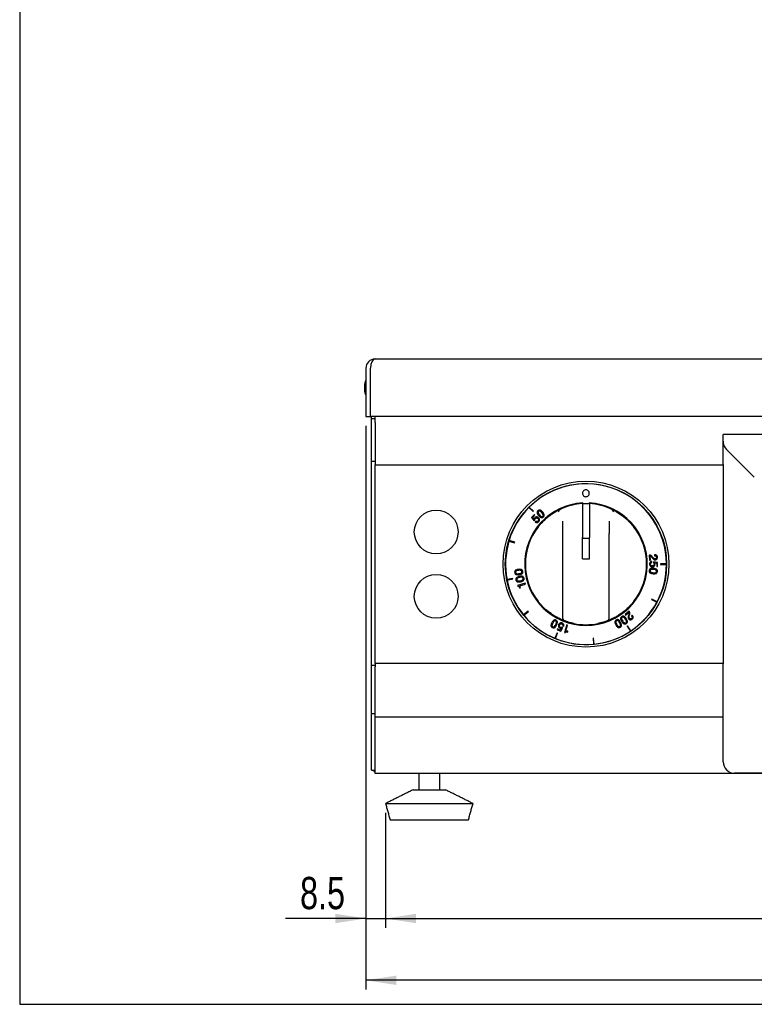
# Model space of a CAD drawing. Extents: x 19 to 1659, y 20 to 1168.
# Tile 1 of 4: x 19 to 338, y 20 to 447. Entities that reach past the tile are written whole.
import ezdxf

# ---------------------------------------------------------------- set-up
doc = ezdxf.new("R2010")
doc.units = 0
doc.layers.get('0').update_dxf_attribs({"linetype": 'CONTINUOUS'})
doc.layers.add('SLD-0', color=179, linetype='CONTINUOUS')
doc.styles.add('SLDTEXTSTYLE2', font='TXT', dxfattribs={"width": 0.75})
doc.dimstyles.new('SLDDIMSTYLE0', dxfattribs={"dimtxt": 14, "dimasz": 13.208, "dimexe": 0, "dimexo": 0.0625, "dimgap": 3.5, "dimtad": 1, "dimdec": 1, "dimrnd": 1e-09, "dimzin": 12, "dimtxsty": 'SLDTEXTSTYLE2', "dimsah": 1, "dimcen": 0.09, "dimazin": 3, "dimtfac": 1, "dimtdec": 1, "dimtofl": 0, "dimtmove": 0, "dimatfit": 3, "dimtolj": 1, "dimtzin": 12})
doc.dimstyles.new('SLDDIMSTYLE1', dxfattribs={"dimtxt": 14, "dimasz": 13.208, "dimexe": 0, "dimexo": 0.0625, "dimgap": 3.5, "dimtad": 1, "dimdec": 1, "dimrnd": 1e-09, "dimzin": 12, "dimtxsty": 'SLDTEXTSTYLE2', "dimsah": 1, "dimcen": 0.09, "dimazin": 3, "dimtfac": 1, "dimtdec": 1, "dimtofl": 0, "dimtmove": 0, "dimatfit": 3, "dimtolj": 1, "dimtzin": 12})

# ---------------------------------------------------------------- blocks, each defined once
blk = doc.blocks.new('*D3')
at = {"layer": 'SLD-0'}
for p, q in [((169.42, 271.14), (169.42, 53.25)), ((177.92, 103.14), (177.92, 53.25)), ((169.42, 57.25), (134.5, 57.25)), ((169.42, 57.25), (177.92, 57.25)), ((177.92, 57.25), (203.32, 57.25))]:
    blk.add_line(p, q, dxfattribs=at)
for points in [[(169.42, 57.25), (156.21, 59.28), (156.21, 55.22)], [(177.92, 57.25), (191.13, 55.22), (191.13, 59.28)]]:
    blk.add_solid(points, dxfattribs=at)
at = {"layer": 'SLD-0', "insert": (140.85, 75.3), "char_height": 14, "attachment_point": 1, "style": 'SLDTEXTSTYLE2'}
blk.add_mtext('8.5', dxfattribs=at)
blk = doc.blocks.new('*D4')
at = {"layer": 'SLD-0'}
for p, q in [((177.92, 103.14), (177.92, 53.25)), ((760.92, 103.14), (760.92, 53.25)), ((177.92, 57.25), (760.92, 57.25))]:
    blk.add_line(p, q, dxfattribs=at)
for points in [[(177.92, 57.25), (191.13, 55.22), (191.13, 59.28)], [(760.92, 57.25), (747.71, 59.28), (747.71, 55.22)]]:
    blk.add_solid(points, dxfattribs=at)
at = {"layer": 'SLD-0', "insert": (453.91, 75.3), "char_height": 14, "attachment_point": 1, "style": 'SLDTEXTSTYLE2'}
blk.add_mtext('583', dxfattribs=at)
blk = doc.blocks.new('*D6')
at = {"layer": 'SLD-0'}
for p, q in [((169.42, 271.14), (169.42, 26.42)), ((769.42, 271.14), (769.42, 26.42)), ((769.42, 30.42), (169.42, 30.42))]:
    blk.add_line(p, q, dxfattribs=at)
for points in [[(169.42, 30.42), (182.63, 28.39), (182.63, 32.45)], [(769.42, 30.42), (756.21, 32.45), (756.21, 28.39)]]:
    blk.add_solid(points, dxfattribs=at)
at = {"layer": 'SLD-0', "insert": (453.91, 48.47), "char_height": 14, "attachment_point": 1, "style": 'SLDTEXTSTYLE2'}
blk.add_mtext('600', dxfattribs=at)

msp = doc.modelspace()

# ---------------------------------------------------------------- linework, layer by layer
at = {"color": 7, "linetype": 'CONTINUOUS'}
for p, q in [((19.2, 1168), (19.2, 20)), ((173.42, 300.14), (765.42, 300.14)), ((169.42, 296.14), (169.42, 275.14)), ((171.42, 275.14), (171.42, 296.14)), ((168.78, 289.14), (168.78, 286.14)), ((169.42, 275.14), (171.42, 275.14)), ((767.42, 275.14), (171.42, 275.14)), ((171.92, 274.14), (171.92, 275.14)), ((173.42, 274.14), (171.92, 274.14)), ((171.92, 255.64), (171.92, 274.14)), ((173.42, 275.14), (173.42, 275)), ((173.42, 272.52), (173.42, 275)), ((173.42, 272.52), (173.42, 255.61)), ((324.42, 264.41), (324.42, 267.39)), ((324.42, 254.28), (324.42, 264.41)), ((325.88, 260.88), (337.96, 248.81)), ((173.42, 255.64), (171.92, 255.64)), ((171.92, 167.14), (171.92, 255.64)), ((173.42, 255.61), (173.42, 254.19)), ((173.42, 167.97), (173.42, 254.19)), ((173.42, 254.19), (324.42, 254.19)), ((324.42, 254.28), (324.42, 252.86)), ((324.42, 252.86), (324.42, 169.26)), ((240.17, 235.69), (241.97, 233.89)), ((242.12, 234.03), (240.31, 235.83)), ((263.42, 237.34), (263.42, 222.68)), ((266.42, 237.21), (263.42, 237.21)), ((263.52, 237.21), (263.52, 237.65)), ((266.32, 237.65), (266.32, 237.21)), ((266.42, 237.34), (266.42, 222.68)), ((242.51, 232.65), (241.35, 231.36)), ((241.35, 231.36), (242.47, 229.9)), ((241.83, 231.35), (242.78, 232.4)), ((242.45, 230.53), (241.83, 231.35)), ((241.97, 233.89), (242.12, 234.03)), ((242.78, 232.4), (242.51, 232.65)), ((242.47, 230.54), (242.45, 230.53)), ((242.47, 229.9), (242.73, 230.16)), ((243.2, 229.69), (242.92, 229.38)), ((254.92, 224.45), (254.92, 229.67)), ((274.92, 229.67), (274.92, 224.45)), ((254.92, 187.44), (254.92, 224.45)), ((263.42, 221.84), (263.42, 222.68)), ((266.42, 221.84), (266.42, 222.68)), ((274.92, 187.44), (274.92, 224.45)), ((231.49, 221.12), (233.93, 220.38)), ((233.99, 220.57), (231.55, 221.31)), ((233.93, 220.38), (233.99, 220.57)), ((266.42, 222.23), (263.42, 222.23)), ((263.42, 213.44), (263.42, 221.84)), ((266.42, 213.44), (266.42, 221.84)), ((292.32, 215.02), (292.54, 212.75)), ((292.9, 212.78), (292.73, 214.57)), ((294.58, 215.14), (294.62, 214.73)), ((263.42, 213.44), (266.42, 213.44)), ((292.54, 212.75), (292.9, 212.78)), ((293.52, 211.81), (293.53, 212.23)), ((294.21, 212.12), (294.18, 211.76)), ((296.02, 211.77), (294.21, 212.12)), ((294.63, 211.65), (294.64, 211.66)), ((294.64, 211.66), (295.64, 211.46)), ((295.64, 211.46), (295.62, 210.04)), ((295.62, 210.04), (295.99, 210.04)), ((295.99, 210.04), (296.02, 211.77)), ((297.27, 211.18), (297.27, 210.98)), ((299.82, 211.18), (297.27, 211.18)), ((297.27, 210.98), (299.82, 210.98)), ((233.17, 204.87), (230.67, 204.37)), ((230.71, 204.18), (233.21, 204.68)), ((233.21, 204.68), (233.17, 204.87)), ((238.51, 202.86), (235.18, 201.77)), ((235.18, 201.77), (235.28, 201.47)), ((236.26, 201.68), (238.64, 202.46)), ((236.54, 200.82), (236.26, 201.68)), ((238.64, 202.46), (238.51, 202.86)), ((236.22, 200.72), (236.54, 200.82)), ((293.5, 195.92), (293.4, 195.74)), ((293.4, 195.74), (295.65, 194.54)), ((295.75, 194.72), (293.5, 195.92)), ((239.85, 190.64), (237.88, 189.02)), ((238.01, 188.87), (239.98, 190.48)), ((239.98, 190.48), (239.85, 190.64)), ((283.63, 190.69), (281.88, 189.22)), ((281.88, 189.22), (282.12, 188.94)), ((282.12, 188.94), (283.5, 190.1)), ((285.01, 188.9), (284.69, 188.63)), ((254.89, 184.29), (255.28, 184.13)), ((256.54, 184.72), (255.53, 181.37)), ((256.22, 182.2), (256.95, 184.6)), ((256.95, 184.6), (256.54, 184.72)), ((282.98, 184.24), (282.81, 184.13)), ((282.81, 184.13), (284.23, 182.01)), ((284.39, 182.12), (282.98, 184.24)), ((252.45, 181.23), (251.47, 178.88)), ((251.66, 178.8), (252.63, 181.16)), ((252.49, 182.97), (252.35, 182.63)), ((252.35, 182.63), (253.95, 181.97)), ((252.63, 181.16), (252.45, 181.23)), ((253.79, 182.44), (252.49, 182.97)), ((254.35, 183.3), (253.79, 182.44)), ((253.95, 181.97), (254.93, 183.54)), ((254.34, 183.31), (254.35, 183.3)), ((254.93, 183.54), (254.61, 183.69)), ((255.53, 181.37), (255.84, 181.28)), ((257.09, 181.94), (256.22, 182.2)), ((256.99, 181.62), (257.09, 181.94)), ((268.19, 178.9), (267.99, 178.88)), ((267.99, 178.88), (268.24, 176.34)), ((268.44, 176.36), (268.19, 178.9)), ((173.42, 167.14), (171.92, 167.14)), ((171.92, 146.14), (171.92, 167.14)), ((173.42, 167.97), (173.42, 166.56)), ((324.42, 167.97), (173.42, 167.97)), ((324.42, 169.26), (324.42, 167.85)), ((324.42, 148.33), (324.42, 167.85)), ((173.42, 147.17), (173.42, 166.56)), ((173.42, 146.14), (171.92, 146.14)), ((171.92, 121.71), (171.92, 146.14)), ((173.42, 144.69), (173.42, 147.17)), ((324.42, 145.86), (324.42, 148.33)), ((324.42, 125.31), (324.42, 145.86)), ((173.42, 123.64), (173.42, 144.69)), ((324.42, 144.69), (173.42, 144.69)), ((171.92, 121.71), (173.42, 121.71)), ((173.42, 120.14), (173.42, 123.64)), ((332.42, 120.14), (173.42, 120.14)), ((609.42, 120.31), (329.42, 120.31)), ((332.42, 120.31), (332.42, 120.14)), ((606.42, 120.14), (332.42, 120.14)), ((189.92, 113.14), (203.92, 113.14)), ((177.92, 107.14), (215.92, 107.14)), ((179.92, 100.14), (213.92, 100.14)), ((19.2, 20), (1659.2, 20))]:
    msp.add_line(p, q, dxfattribs=at)
for centre, radius in [((264.92, 211.08), 36), ((264.92, 211.08), 35), ((199.92, 225.08), 9.5), ((199.92, 197.08), 9.5)]:
    msp.add_circle(centre, radius, dxfattribs=at)
for centre, radius, start, end in [((173.42, 296.14), 4, 90, 180), ((169.28, 289.14), 0.5, 166.2784, 180), ((169.28, 286.14), 0.5, 180, 193.7216), ((329.42, 264.41), 5, 185.9789, 225), ((264.92, 211.08), 34.9, 0.1641, 134.8354), ((264.92, 211.08), 34.9, 135.1637, 162.9607), ((264.92, 211.08), 26.6, 93.017, 86.983), ((264.92, 211.08), 34.9, 134.8354, 135.1637), ((264.92, 211.08), 26.3, 93.2696, 115.3306), ((264.92, 211.08), 26.3, 64.6694, 86.7304), ((264.92, 211.08), 26.3, 142.2336, 217.7664), ((264.92, 211.08), 26.3, 322.2336, 37.7664), ((264.92, 211.08), 34.9, 163.289, 191.086), ((264.92, 211.08), 34.9, 162.9607, 163.289), ((264.92, 211.08), 34.9, 332.0391, 359.8358), ((264.92, 211.08), 34.9, 359.8358, 0.1641), ((264.92, 211.08), 34.9, 191.086, 191.4143), ((264.92, 211.08), 34.9, 191.4143, 219.211), ((264.92, 211.08), 34.9, 303.9142, 331.7107), ((264.92, 211.08), 34.9, 331.7107, 332.0391), ((264.92, 211.08), 34.9, 219.211, 219.5393), ((264.92, 211.08), 34.9, 219.5393, 247.3356), ((255.92, 187.44), 1, 180, 249.1617), ((264.92, 211.08), 26.3, 258.6017, 281.3983), ((273.92, 187.44), 1, 290.8383, 0), ((264.92, 211.08), 34.9, 275.7892, 303.5859), ((264.92, 211.08), 34.9, 303.5859, 303.9142), ((264.92, 211.08), 34.9, 247.3356, 247.664), ((264.92, 211.08), 34.9, 247.664, 275.4608), ((264.92, 211.08), 34.9, 275.4608, 275.7892), ((329.42, 125.31), 5, 180, 270), ((175.42, 123.64), 3.5, 213.4511, 235.1501)]:
    msp.add_arc(centre, radius, start, end, dxfattribs=at)
msp.add_ellipse((173.42, 296.14), major_axis=(0, 4), ratio=0.5, start_param=0, end_param=1.570796, dxfattribs=at)
for points, knots in [([(169.45, 290.88), (169.34, 290.69), (169.03, 290.18), (168.89, 289.6), (168.8, 289.23)], [0, 0, 0, 0, 0.368632, 1, 1, 1, 1]), ([(168.8, 286.04), (168.92, 285.57), (169.06, 285), (169.37, 284.52), (169.42, 284.44)], [0, 0, 0, 0, 0.831541, 1, 1, 1, 1]), ([(266.37, 241.83), (266.35, 242.03), (266.3, 242.42), (265.96, 242.91), (265.47, 243.24), (264.88, 243.36), (264.29, 243.24), (263.81, 242.91), (263.46, 242.42), (263.42, 242.03), (263.39, 241.83)], [0, 0, 0, 0, 0.1271988, 0.2499885, 0.372783, 0.5000163, 0.6271866, 0.7499891, 0.8727968, 1, 1, 1, 1]), ([(263.39, 241.83), (263.42, 241.64), (263.46, 241.25), (263.81, 240.75), (264.29, 240.42), (264.88, 240.31), (265.47, 240.42), (265.96, 240.75), (266.3, 241.25), (266.35, 241.64), (266.37, 241.83)], [0, 0, 0, 0, 0.127203, 0.250011, 0.372813, 0.499984, 0.627217, 0.750011, 0.872801, 1, 1, 1, 1]), ([(242.72, 231.19), (242.63, 231.08), (242.48, 230.88), (242.47, 230.64), (242.47, 230.54)], [0, 0, 0, 0, 0.568116, 1, 1, 1, 1]), ([(244.37, 231.22), (244.26, 231.31), (244.06, 231.47), (243.71, 231.58), (243.36, 231.58), (243, 231.46), (242.81, 231.28), (242.72, 231.19)], [0, 0, 0, 0, 0.22084, 0.410895, 0.585072, 0.787278, 1, 1, 1, 1]), ([(242.73, 230.16), (242.72, 230.3), (242.71, 230.56), (242.86, 230.77), (242.92, 230.86)], [0, 0, 0, 0, 0.556225, 1, 1, 1, 1]), ([(242.92, 230.86), (242.98, 230.92), (243.1, 231.03), (243.32, 231.12), (243.56, 231.15), (243.82, 231.09), (243.97, 230.97), (244.04, 230.91)], [0, 0, 0, 0, 0.198235, 0.380974, 0.55755, 0.769764, 1, 1, 1, 1]), ([(244.07, 234.22), (243.98, 234.13), (243.83, 233.97), (243.69, 233.68), (243.67, 233.38), (243.79, 232.8), (244.13, 232.42), (244.4, 232.12)], [0, 0, 0, 0, 0.151329, 0.277433, 0.392818, 0.508243, 1, 1, 1, 1]), ([(244.04, 230.91), (244.11, 230.85), (244.23, 230.72), (244.34, 230.49), (244.37, 230.25), (244.32, 230.01), (244.21, 229.88), (244.16, 229.81)], [0, 0, 0, 0, 0.2279868, 0.4221122, 0.5969562, 0.7954764, 1, 1, 1, 1]), ([(246.13, 233.68), (245.85, 233.98), (245.51, 234.35), (244.95, 234.54), (244.65, 234.54), (244.34, 234.44), (244.17, 234.3), (244.07, 234.22)], [0, 0, 0, 0, 0.491702, 0.607137, 0.722537, 0.848661, 1, 1, 1, 1]), ([(244.32, 233.95), (244.26, 233.89), (244.16, 233.78), (244.1, 233.56), (244.11, 233.35), (244.27, 232.93), (244.52, 232.65), (244.73, 232.42)], [0, 0, 0, 0, 0.1350172, 0.252293, 0.3684463, 0.4914916, 1, 1, 1, 1]), ([(244.13, 227.19), (244.74, 227.93), (245.98, 229.43), (247.88, 231.16), (249.63, 232.51), (251.1, 233.48), (252.5, 234.28), (253.26, 234.65), (253.64, 234.84)], [0, 0, 0, 0, 0.2087676, 0.4234883, 0.5684859, 0.7171618, 0.8563066, 1, 1, 1, 1]), ([(245.8, 233.38), (245.59, 233.61), (245.34, 233.89), (244.94, 234.09), (244.73, 234.13), (244.5, 234.09), (244.38, 233.99), (244.32, 233.95)], [0, 0, 0, 0, 0.508515, 0.631517, 0.747634, 0.864914, 1, 1, 1, 1]), ([(244.41, 229.53), (244.5, 229.64), (244.66, 229.85), (244.77, 230.21), (244.76, 230.58), (244.63, 230.93), (244.46, 231.12), (244.37, 231.22)], [0, 0, 0, 0, 0.2211076, 0.4134971, 0.5913551, 0.7951417, 1, 1, 1, 1]), ([(244.4, 232.12), (244.68, 231.82), (245.02, 231.45), (245.58, 231.26), (245.87, 231.26), (246.18, 231.36), (246.36, 231.5), (246.45, 231.58)], [0, 0, 0, 0, 0.490997, 0.606523, 0.722068, 0.848389, 1, 1, 1, 1]), ([(244.73, 232.42), (244.93, 232.19), (245.19, 231.91), (245.59, 231.71), (245.8, 231.67), (246.02, 231.71), (246.14, 231.8), (246.21, 231.85)], [0, 0, 0, 0, 0.509629, 0.632503, 0.748392, 0.865349, 1, 1, 1, 1]), ([(246.21, 231.85), (246.26, 231.91), (246.37, 232.02), (246.43, 232.24), (246.41, 232.45), (246.26, 232.87), (246, 233.16), (245.8, 233.38)], [0, 0, 0, 0, 0.134698, 0.251686, 0.367585, 0.490446, 1, 1, 1, 1]), ([(246.45, 231.58), (246.54, 231.67), (246.7, 231.83), (246.83, 232.12), (246.86, 232.41), (246.73, 232.99), (246.4, 233.37), (246.13, 233.68)], [0, 0, 0, 0, 0.151587, 0.277906, 0.393457, 0.508992, 1, 1, 1, 1]), ([(253.05, 233.84), (253.05, 233.84), (253.06, 233.93), (253.09, 234.13), (253.2, 234.42), (253.39, 234.69), (253.56, 234.79), (253.64, 234.84)], [0, 0, 0, 0, 0.005809, 0.197819, 0.474638, 0.737055, 1, 1, 1, 1]), ([(276.79, 233.84), (276.79, 233.84), (276.78, 233.93), (276.75, 234.13), (276.64, 234.41), (276.45, 234.69), (276.28, 234.79), (276.2, 234.84)], [0, 0, 0, 0, 0.005809, 0.196376, 0.473276, 0.736374, 1, 1, 1, 1]), ([(276.2, 234.84), (276.58, 234.66), (277.66, 234.13), (279.97, 232.73), (282.97, 230.4), (284.75, 228.31), (285.71, 227.19)], [0, 0, 0, 0, 0.142888, 0.402241, 0.679681, 1, 1, 1, 1]), ([(242.92, 229.38), (243.01, 229.31), (243.18, 229.18), (243.49, 229.11), (243.81, 229.13), (244.14, 229.27), (244.32, 229.44), (244.41, 229.53)], [0, 0, 0, 0, 0.198004, 0.378991, 0.555627, 0.770167, 1, 1, 1, 1]), ([(244.16, 229.81), (244.08, 229.73), (243.93, 229.59), (243.64, 229.53), (243.39, 229.56), (243.26, 229.64), (243.2, 229.69)], [0, 0, 0, 0, 0.304407, 0.577037, 0.785145, 1, 1, 1, 1]), ([(293.84, 214.18), (293.64, 214.43), (293.35, 214.79), (292.77, 215.01), (292.48, 215.02), (292.32, 215.02)], [0, 0, 0, 0, 0.5133339, 0.7325823, 1, 1, 1, 1]), ([(292.73, 214.57), (292.85, 214.54), (293.09, 214.48), (293.42, 214.14), (293.62, 213.86), (293.74, 213.68)], [0, 0, 0, 0, 0.2554676, 0.5256817, 1, 1, 1, 1]), ([(294.98, 213.4), (294.86, 213.4), (294.62, 213.4), (294.2, 213.69), (293.98, 213.98), (293.84, 214.18)], [0, 0, 0, 0, 0.246315, 0.487434, 1, 1, 1, 1]), ([(295.92, 214.14), (295.9, 214.27), (295.86, 214.51), (295.67, 214.82), (295.39, 215.04), (295.01, 215.17), (294.72, 215.15), (294.58, 215.14)], [0, 0, 0, 0, 0.202612, 0.383349, 0.556424, 0.76727, 1, 1, 1, 1]), ([(294.62, 214.73), (294.73, 214.73), (294.97, 214.74), (295.24, 214.64), (295.42, 214.48), (295.51, 214.32), (295.54, 214.2), (295.55, 214.13)], [0, 0, 0, 0, 0.2835542, 0.555406, 0.6948819, 0.8393847, 1, 1, 1, 1]), ([(295.55, 214.13), (295.55, 214.03), (295.54, 213.84), (295.41, 213.6), (295.21, 213.44), (295.06, 213.41), (294.98, 213.4)], [0, 0, 0, 0, 0.28809, 0.55891, 0.771693, 1, 1, 1, 1]), ([(295.02, 212.95), (295.13, 212.97), (295.34, 213.01), (295.61, 213.18), (295.81, 213.43), (295.93, 213.76), (295.92, 214.01), (295.92, 214.14)], [0, 0, 0, 0, 0.201848, 0.382423, 0.556799, 0.769431, 1, 1, 1, 1]), ([(293.53, 212.23), (293.42, 212.22), (293.21, 212.2), (292.92, 212.05), (292.7, 211.82), (292.54, 211.5), (292.52, 211.26), (292.51, 211.13)], [0, 0, 0, 0, 0.197857, 0.37876, 0.555387, 0.770022, 1, 1, 1, 1]), ([(292.51, 211.13), (292.52, 210.99), (292.53, 210.72), (292.69, 210.38), (292.93, 210.11), (293.27, 209.92), (293.52, 209.9), (293.65, 209.88)], [0, 0, 0, 0, 0.22114, 0.413562, 0.59144, 0.795212, 1, 1, 1, 1]), ([(292.88, 211.08), (292.89, 211.19), (292.91, 211.4), (293.08, 211.63), (293.29, 211.77), (293.45, 211.8), (293.52, 211.81)], [0, 0, 0, 0, 0.304353, 0.576958, 0.785043, 1, 1, 1, 1]), ([(293.7, 210.33), (293.6, 210.33), (293.42, 210.35), (293.19, 210.45), (293.01, 210.61), (292.9, 210.83), (292.88, 211), (292.88, 211.08)], [0, 0, 0, 0, 0.227963, 0.42204, 0.596851, 0.795382, 1, 1, 1, 1]), ([(293.65, 209.88), (293.79, 209.89), (294.05, 209.9), (294.39, 210.04), (294.65, 210.28), (294.83, 210.61), (294.86, 210.86), (294.87, 210.99)], [0, 0, 0, 0, 0.220878, 0.41098, 0.585187, 0.787382, 1, 1, 1, 1]), ([(294.5, 211.1), (294.5, 211.02), (294.48, 210.86), (294.38, 210.65), (294.21, 210.47), (293.98, 210.35), (293.79, 210.33), (293.7, 210.33)], [0, 0, 0, 0, 0.1982027, 0.380962, 0.5575813, 0.7698246, 1, 1, 1, 1]), ([(293.74, 213.68), (293.92, 213.46), (294.17, 213.15), (294.66, 212.95), (294.9, 212.95), (295.02, 212.95)], [0, 0, 0, 0, 0.545001, 0.759674, 1, 1, 1, 1]), ([(294.18, 211.76), (294.28, 211.66), (294.46, 211.47), (294.49, 211.22), (294.5, 211.1)], [0, 0, 0, 0, 0.556302, 1, 1, 1, 1]), ([(294.87, 210.99), (294.86, 211.13), (294.85, 211.38), (294.7, 211.57), (294.63, 211.65)], [0, 0, 0, 0, 0.568219, 1, 1, 1, 1]), ([(235.62, 208.82), (235.21, 208.77), (234.71, 208.71), (234.23, 208.36), (234.06, 208.12), (233.96, 207.81), (233.97, 207.58), (233.98, 207.46)], [0, 0, 0, 0, 0.491715, 0.607153, 0.72255, 0.848666, 1, 1, 1, 1]), ([(233.98, 207.46), (234, 207.34), (234.04, 207.12), (234.21, 206.83), (234.43, 206.64), (234.98, 206.41), (235.48, 206.47), (235.89, 206.51)], [0, 0, 0, 0, 0.151325, 0.277436, 0.392827, 0.50827, 1, 1, 1, 1]), ([(235.66, 208.38), (235.36, 208.35), (234.98, 208.3), (234.59, 208.09), (234.44, 207.94), (234.34, 207.73), (234.34, 207.5), (234.4, 207.27), (234.53, 207.1), (234.72, 206.99), (235.15, 206.87), (235.53, 206.91), (235.83, 206.95)], [0, 0, 0, 0, 0.254281, 0.315789, 0.373857, 0.432493, 0.500015, 0.567536, 0.62617, 0.684232, 0.745733, 1, 1, 1, 1]), ([(236.02, 205.72), (235.62, 205.63), (235.13, 205.51), (234.69, 205.11), (234.54, 204.86), (234.48, 204.54), (234.52, 204.32), (234.54, 204.19)], [0, 0, 0, 0, 0.491767, 0.607197, 0.722581, 0.848683, 1, 1, 1, 1]), ([(236.11, 205.29), (235.81, 205.22), (235.44, 205.14), (235.08, 204.88), (234.94, 204.72), (234.87, 204.5), (234.89, 204.36), (234.9, 204.28)], [0, 0, 0, 0, 0.5084858, 0.6314963, 0.7476274, 0.8649242, 1, 1, 1, 1]), ([(235.89, 206.51), (236.29, 206.56), (236.79, 206.62), (237.27, 206.97), (237.44, 207.21), (237.54, 207.52), (237.53, 207.87), (237.45, 208.21), (237.29, 208.5), (237.07, 208.69), (236.52, 208.92), (236.02, 208.87), (235.62, 208.82)], [0, 0, 0, 0, 0.245507, 0.303264, 0.361031, 0.424185, 0.499987, 0.575793, 0.638965, 0.696745, 0.754513, 1, 1, 1, 1]), ([(237.15, 207.83), (237.13, 207.91), (237.1, 208.06), (236.96, 208.23), (236.78, 208.34), (236.35, 208.46), (235.97, 208.42), (235.66, 208.38)], [0, 0, 0, 0, 0.134715, 0.251715, 0.367625, 0.49049, 1, 1, 1, 1]), ([(235.83, 206.95), (236.14, 206.98), (236.51, 207.03), (236.91, 207.24), (237.06, 207.39), (237.16, 207.6), (237.15, 207.75), (237.15, 207.83)], [0, 0, 0, 0, 0.509563, 0.632422, 0.748312, 0.8653, 1, 1, 1, 1]), ([(238.01, 204.98), (237.98, 205.1), (237.91, 205.31), (237.72, 205.58), (237.48, 205.74), (236.91, 205.91), (236.42, 205.81), (236.02, 205.72)], [0, 0, 0, 0, 0.151677, 0.278051, 0.393611, 0.50912, 1, 1, 1, 1]), ([(237.65, 204.9), (237.63, 204.97), (237.58, 205.12), (237.42, 205.28), (237.23, 205.37), (236.78, 205.44), (236.41, 205.36), (236.11, 205.29)], [0, 0, 0, 0, 0.134697, 0.251691, 0.367595, 0.490462, 1, 1, 1, 1]), ([(292.36, 208.25), (292.36, 208.13), (292.35, 207.9), (292.45, 207.59), (292.63, 207.36), (293.11, 207.01), (293.61, 206.96), (294.02, 206.91)], [0, 0, 0, 0, 0.151645, 0.277995, 0.393545, 0.509063, 1, 1, 1, 1]), ([(294.25, 209.23), (293.84, 209.27), (293.34, 209.31), (292.8, 209.07), (292.58, 208.88), (292.42, 208.6), (292.38, 208.37), (292.36, 208.25)], [0, 0, 0, 0, 0.490981, 0.606521, 0.72208, 0.848405, 1, 1, 1, 1]), ([(294.21, 208.79), (293.91, 208.82), (293.53, 208.86), (293.09, 208.73), (292.91, 208.62), (292.77, 208.44), (292.75, 208.29), (292.73, 208.21)], [0, 0, 0, 0, 0.5095, 0.632352, 0.748249, 0.865251, 1, 1, 1, 1]), ([(292.73, 208.21), (292.73, 208.13), (292.73, 207.98), (292.83, 207.78), (292.98, 207.63), (293.38, 207.42), (293.76, 207.38), (294.07, 207.35)], [0, 0, 0, 0, 0.134659, 0.25162, 0.367501, 0.490351, 1, 1, 1, 1]), ([(294.02, 206.91), (294.42, 206.87), (294.93, 206.83), (295.47, 207.07), (295.69, 207.26), (295.85, 207.54), (295.89, 207.77), (295.91, 207.89)], [0, 0, 0, 0, 0.491773, 0.607213, 0.722602, 0.848695, 1, 1, 1, 1]), ([(294.07, 207.35), (294.37, 207.32), (294.75, 207.28), (295.18, 207.41), (295.36, 207.52), (295.5, 207.7), (295.52, 207.85), (295.54, 207.93)], [0, 0, 0, 0, 0.5084, 0.631409, 0.747551, 0.864869, 1, 1, 1, 1]), ([(295.54, 207.93), (295.54, 208.01), (295.54, 208.16), (295.44, 208.36), (295.29, 208.51), (294.89, 208.72), (294.52, 208.76), (294.21, 208.79)], [0, 0, 0, 0, 0.1350454, 0.2523193, 0.368443, 0.4914514, 1, 1, 1, 1]), ([(295.91, 207.89), (295.91, 208.01), (295.92, 208.24), (295.82, 208.55), (295.65, 208.78), (295.16, 209.13), (294.66, 209.18), (294.25, 209.23)], [0, 0, 0, 0, 0.151354, 0.277469, 0.392849, 0.508269, 1, 1, 1, 1]), ([(234.54, 204.19), (234.57, 204.08), (234.63, 203.86), (234.83, 203.6), (235.07, 203.43), (235.64, 203.26), (236.13, 203.36), (236.53, 203.45)], [0, 0, 0, 0, 0.151382, 0.277523, 0.392914, 0.508326, 1, 1, 1, 1]), ([(234.9, 204.28), (234.92, 204.2), (234.97, 204.05), (235.13, 203.89), (235.32, 203.8), (235.76, 203.73), (236.13, 203.81), (236.43, 203.88)], [0, 0, 0, 0, 0.13506, 0.252344, 0.368475, 0.491488, 1, 1, 1, 1]), ([(235.28, 201.47), (235.38, 201.47), (235.54, 201.49), (235.78, 201.4), (236.05, 201.16), (236.15, 200.9), (236.22, 200.72)], [0, 0, 0, 0, 0.204348, 0.381336, 0.554072, 1, 1, 1, 1]), ([(236.43, 203.88), (236.73, 203.95), (237.1, 204.03), (237.47, 204.29), (237.61, 204.45), (237.68, 204.67), (237.66, 204.82), (237.65, 204.9)], [0, 0, 0, 0, 0.5095052, 0.6323635, 0.7482712, 0.8652749, 1, 1, 1, 1]), ([(236.53, 203.45), (236.93, 203.54), (237.42, 203.66), (237.86, 204.06), (238.01, 204.31), (238.07, 204.63), (238.03, 204.86), (238.01, 204.98)], [0, 0, 0, 0, 0.490987, 0.606513, 0.722067, 0.8484, 1, 1, 1, 1]), ([(255.56, 186.5), (255.45, 186.55), (255.23, 186.63), (253.52, 187.34), (251.12, 188.63), (248.63, 190.36), (246.48, 192.28), (245.08, 193.77), (244.34, 194.71), (244.13, 194.98)], [0, 0, 0, 0, 0.170389, 0.342202, 0.515863, 0.69639, 0.822954, 0.949692, 1, 1, 1, 1]), ([(285.71, 194.98), (285.09, 194.23), (283.85, 192.73), (281.94, 190.99), (280.2, 189.65), (278.7, 188.66), (277.31, 187.87), (275.78, 187.11), (274.52, 186.6), (274.35, 186.53), (274.28, 186.5)], [0, 0, 0, 0, 0.143559, 0.286852, 0.386355, 0.485772, 0.584646, 0.683463, 0.859497, 1, 1, 1, 1]), ([(280.43, 188.26), (280.33, 188.19), (280.15, 188.05), (279.98, 187.78), (279.92, 187.49), (279.96, 186.9), (280.24, 186.48), (280.47, 186.14)], [0, 0, 0, 0, 0.151647, 0.277992, 0.393536, 0.509044, 1, 1, 1, 1]), ([(282.39, 187.45), (282.16, 187.79), (281.87, 188.2), (281.34, 188.46), (281.05, 188.5), (280.73, 188.44), (280.54, 188.33), (280.43, 188.26)], [0, 0, 0, 0, 0.4909082, 0.6064419, 0.722009, 0.8483636, 1, 1, 1, 1]), ([(282.03, 187.2), (281.86, 187.45), (281.64, 187.77), (281.27, 188.01), (281.07, 188.08), (280.84, 188.07), (280.71, 188), (280.64, 187.96)], [0, 0, 0, 0, 0.509462, 0.632333, 0.748248, 0.865268, 1, 1, 1, 1]), ([(283.34, 188.76), (283.26, 188.48), (283.14, 188.1), (283.25, 187.58), (283.39, 187.39), (283.46, 187.29)], [0, 0, 0, 0, 0.54499, 0.759711, 1, 1, 1, 1]), ([(283.5, 190.1), (283.54, 189.98), (283.62, 189.75), (283.53, 189.28), (283.41, 188.96), (283.34, 188.76)], [0, 0, 0, 0, 0.255489, 0.525653, 1, 1, 1, 1]), ([(283.8, 187.57), (283.73, 187.67), (283.6, 187.87), (283.6, 188.38), (283.72, 188.73), (283.8, 188.96)], [0, 0, 0, 0, 0.2461976, 0.487286, 1, 1, 1, 1]), ([(283.8, 188.96), (283.9, 189.27), (284.03, 189.7), (283.88, 190.31), (283.72, 190.56), (283.63, 190.69)], [0, 0, 0, 0, 0.5132709, 0.7325747, 1, 1, 1, 1]), ([(284.69, 188.63), (284.76, 188.53), (284.9, 188.35), (284.97, 188.06), (284.95, 187.83), (284.87, 187.66), (284.78, 187.57), (284.73, 187.52)], [0, 0, 0, 0, 0.283703, 0.555527, 0.694958, 0.839411, 1, 1, 1, 1]), ([(284.95, 187.22), (285.04, 187.31), (285.22, 187.48), (285.36, 187.81), (285.39, 188.17), (285.28, 188.56), (285.11, 188.78), (285.01, 188.9)], [0, 0, 0, 0, 0.202615, 0.383389, 0.556512, 0.767369, 1, 1, 1, 1]), ([(250.13, 185.68), (249.94, 185.32), (249.7, 184.87), (249.72, 184.28), (249.82, 184), (250.02, 183.74), (250.21, 183.63), (250.32, 183.56)], [0, 0, 0, 0, 0.491661, 0.607094, 0.722495, 0.848632, 1, 1, 1, 1]), ([(251.99, 186.71), (251.88, 186.76), (251.67, 186.85), (251.35, 186.88), (251.06, 186.8), (250.56, 186.49), (250.32, 186.04), (250.13, 185.68)], [0, 0, 0, 0, 0.151579, 0.277889, 0.393426, 0.508942, 1, 1, 1, 1]), ([(250.52, 185.47), (250.37, 185.2), (250.19, 184.87), (250.15, 184.42), (250.18, 184.21), (250.3, 184.02), (250.49, 183.88), (250.71, 183.8), (250.93, 183.81), (251.12, 183.9), (251.47, 184.19), (251.65, 184.52), (251.79, 184.79)], [0, 0, 0, 0, 0.254226, 0.315742, 0.373816, 0.43246, 0.499984, 0.567507, 0.626149, 0.684214, 0.745713, 1, 1, 1, 1]), ([(250.32, 183.56), (250.43, 183.51), (250.64, 183.42), (250.96, 183.39), (251.24, 183.47), (251.75, 183.79), (251.99, 184.23), (252.18, 184.59)], [0, 0, 0, 0, 0.151334, 0.277447, 0.392851, 0.508298, 1, 1, 1, 1]), ([(251.82, 186.38), (251.74, 186.41), (251.6, 186.47), (251.38, 186.46), (251.18, 186.37), (250.84, 186.08), (250.66, 185.74), (250.52, 185.47)], [0, 0, 0, 0, 0.134704, 0.251672, 0.367549, 0.490398, 1, 1, 1, 1]), ([(251.79, 184.79), (251.93, 185.07), (252.11, 185.4), (252.16, 185.85), (252.13, 186.06), (252.01, 186.25), (251.88, 186.34), (251.82, 186.38)], [0, 0, 0, 0, 0.50961, 0.632456, 0.748337, 0.86531, 1, 1, 1, 1]), ([(252.18, 184.59), (252.37, 184.95), (252.6, 185.4), (252.59, 185.99), (252.49, 186.27), (252.29, 186.52), (252.1, 186.64), (251.99, 186.71)], [0, 0, 0, 0, 0.490886, 0.606417, 0.721988, 0.848349, 1, 1, 1, 1]), ([(253.05, 184.86), (253, 184.73), (252.92, 184.49), (252.93, 184.12), (253.05, 183.79), (253.29, 183.5), (253.52, 183.38), (253.64, 183.32)], [0, 0, 0, 0, 0.220876, 0.410962, 0.585138, 0.787301, 1, 1, 1, 1]), ([(254.62, 185.48), (254.49, 185.52), (254.24, 185.61), (253.86, 185.59), (253.51, 185.45), (253.22, 185.21), (253.1, 184.98), (253.05, 184.86)], [0, 0, 0, 0, 0.2210711, 0.4134971, 0.5913865, 0.7951698, 1, 1, 1, 1]), ([(253.88, 183.63), (253.8, 183.67), (253.66, 183.74), (253.5, 183.91), (253.39, 184.13), (253.36, 184.39), (253.42, 184.57), (253.44, 184.66)], [0, 0, 0, 0, 0.1982296, 0.380991, 0.5576114, 0.7698443, 1, 1, 1, 1]), ([(253.44, 184.66), (253.49, 184.75), (253.56, 184.91), (253.74, 185.09), (253.95, 185.2), (254.2, 185.23), (254.36, 185.18), (254.44, 185.15)], [0, 0, 0, 0, 0.227906, 0.421957, 0.596767, 0.79534, 1, 1, 1, 1]), ([(254.44, 185.15), (254.54, 185.1), (254.73, 185.01), (254.88, 184.76), (254.94, 184.51), (254.9, 184.37), (254.89, 184.29)], [0, 0, 0, 0, 0.304241, 0.576796, 0.784944, 1, 1, 1, 1]), ([(255.28, 184.13), (255.31, 184.24), (255.37, 184.44), (255.33, 184.76), (255.2, 185.05), (254.96, 185.31), (254.73, 185.42), (254.62, 185.48)], [0, 0, 0, 0, 0.197854, 0.378771, 0.555422, 0.770063, 1, 1, 1, 1]), ([(259.72, 185.3), (259.24, 185.41), (258.29, 185.62), (257.03, 185.99), (256.09, 186.31), (255.62, 186.48), (255.58, 186.5), (255.56, 186.5)], [0, 0, 0, 0, 0.224832, 0.447814, 0.670739, 0.885105, 1, 1, 1, 1]), ([(274.28, 186.5), (274.23, 186.49), (274.15, 186.45), (273.49, 186.21), (272.5, 185.89), (271.32, 185.56), (270.48, 185.38), (270.12, 185.3)], [0, 0, 0, 0, 0.197868, 0.397106, 0.605791, 0.828247, 1, 1, 1, 1]), ([(279.93, 185.81), (279.74, 186.17), (279.49, 186.61), (278.99, 186.92), (278.7, 187), (278.38, 186.97), (278.06, 186.83), (277.77, 186.63), (277.57, 186.38), (277.47, 186.1), (277.46, 185.51), (277.7, 185.06), (277.89, 184.7)], [0, 0, 0, 0, 0.245454, 0.303211, 0.360984, 0.424149, 0.499964, 0.575782, 0.638954, 0.696732, 0.754491, 1, 1, 1, 1]), ([(277.89, 184.7), (278.09, 184.34), (278.33, 183.9), (278.84, 183.59), (279.12, 183.51), (279.45, 183.54), (279.65, 183.64), (279.76, 183.69)], [0, 0, 0, 0, 0.49172, 0.607149, 0.722535, 0.848646, 1, 1, 1, 1]), ([(278.24, 186.49), (278.17, 186.45), (278.04, 186.37), (277.93, 186.17), (277.9, 185.96), (277.95, 185.51), (278.13, 185.18), (278.28, 184.91)], [0, 0, 0, 0, 0.134723, 0.251735, 0.367622, 0.490458, 1, 1, 1, 1]), ([(279.55, 185.6), (279.4, 185.87), (279.22, 186.2), (278.87, 186.49), (278.68, 186.57), (278.45, 186.59), (278.31, 186.53), (278.24, 186.49)], [0, 0, 0, 0, 0.509603, 0.632467, 0.74836, 0.86534, 1, 1, 1, 1]), ([(278.28, 184.91), (278.43, 184.64), (278.61, 184.31), (278.95, 184.02), (279.15, 183.93), (279.37, 183.92), (279.59, 184.01), (279.78, 184.14), (279.89, 184.34), (279.92, 184.55), (279.87, 184.99), (279.69, 185.33), (279.55, 185.6)], [0, 0, 0, 0, 0.254233, 0.315746, 0.373823, 0.432471, 0.499999, 0.567525, 0.626166, 0.684233, 0.745741, 1, 1, 1, 1]), ([(279.76, 183.69), (279.87, 183.76), (280.06, 183.87), (280.26, 184.13), (280.35, 184.41), (280.36, 185), (280.13, 185.45), (279.93, 185.81)], [0, 0, 0, 0, 0.151341, 0.277449, 0.392824, 0.508242, 1, 1, 1, 1]), ([(280.64, 187.96), (280.58, 187.91), (280.46, 187.81), (280.37, 187.61), (280.36, 187.39), (280.45, 186.95), (280.67, 186.64), (280.84, 186.39)], [0, 0, 0, 0, 0.134689, 0.251682, 0.367588, 0.490453, 1, 1, 1, 1]), ([(280.47, 186.14), (280.7, 185.8), (280.99, 185.39), (281.52, 185.13), (281.81, 185.08), (282.13, 185.14), (282.33, 185.26), (282.43, 185.32)], [0, 0, 0, 0, 0.491751, 0.607168, 0.722543, 0.848653, 1, 1, 1, 1]), ([(280.84, 186.39), (281.01, 186.13), (281.22, 185.82), (281.6, 185.57), (281.8, 185.5), (282.02, 185.52), (282.23, 185.62), (282.41, 185.78), (282.5, 185.98), (282.51, 186.19), (282.42, 186.63), (282.2, 186.94), (282.03, 187.2)], [0, 0, 0, 0, 0.254291, 0.315794, 0.373853, 0.432484, 0.499996, 0.567512, 0.62615, 0.684214, 0.745717, 1, 1, 1, 1]), ([(282.43, 185.32), (282.53, 185.4), (282.71, 185.53), (282.88, 185.81), (282.95, 186.1), (282.9, 186.69), (282.62, 187.11), (282.39, 187.45)], [0, 0, 0, 0, 0.1513058, 0.2773998, 0.3927765, 0.5082011, 1, 1, 1, 1]), ([(283.46, 187.29), (283.54, 187.21), (283.69, 187.05), (283.98, 186.93), (284.3, 186.91), (284.64, 187), (284.84, 187.15), (284.95, 187.22)], [0, 0, 0, 0, 0.201861, 0.382433, 0.556792, 0.76941, 1, 1, 1, 1]), ([(284.73, 187.52), (284.65, 187.47), (284.49, 187.36), (284.21, 187.33), (283.97, 187.41), (283.86, 187.52), (283.8, 187.57)], [0, 0, 0, 0, 0.288159, 0.5589, 0.77162, 1, 1, 1, 1]), ([(253.64, 183.32), (253.78, 183.28), (254.01, 183.21), (254.24, 183.28), (254.34, 183.31)], [0, 0, 0, 0, 0.56787, 1, 1, 1, 1]), ([(254.61, 183.69), (254.47, 183.63), (254.24, 183.53), (253.99, 183.6), (253.88, 183.63)], [0, 0, 0, 0, 0.556401, 1, 1, 1, 1]), ([(255.84, 181.28), (255.89, 181.36), (255.97, 181.5), (256.18, 181.64), (256.53, 181.73), (256.8, 181.66), (256.99, 181.62)], [0, 0, 0, 0, 0.204245, 0.381233, 0.554027, 1, 1, 1, 1])]:
    msp.add_open_spline(points, degree=3, knots=knots, dxfattribs=at)
for points in [[(614.42, 267.39), (324.42, 267.39)], [(324.42, 264.41), (324.45, 263.89)], [(253.64, 234.84), (253.67, 234.86)], [(276.17, 234.86), (276.2, 234.84)], [(192.38, 120.14), (192.38, 113.14)], [(201.47, 113.14), (201.47, 120.14)], [(189.92, 113.14), (177.92, 107.14)], [(215.92, 107.14), (203.92, 113.14)], [(177.92, 107.14), (179.92, 100.14)], [(213.92, 100.14), (215.92, 107.14)]]:
    msp.add_open_spline(points, degree=1, dxfattribs=at)

# ---------------------------------------------------------------- dimensions: what is measured, and where the dimension line sits
at = {"layer": 'SLD-0'}
for base, p1, p2, dimstyle, picture, middle in [((177.92, 57.25), (169.42, 275.14), (177.92, 107.14), 'SLDDIMSTYLE1', '*D3', (153.77, 57.25)), ((169.42, 30.42), (769.42, 275.14), (169.42, 275.14), 'SLDDIMSTYLE0', '*D6', (469.42, 30.42)), ((760.92, 57.25), (177.92, 107.14), (760.92, 107.14), 'SLDDIMSTYLE0', '*D4', (469.42, 57.25))]:
    dim = msp.add_linear_dim(base=base, p1=p1, p2=p2, dimstyle=dimstyle, dxfattribs=at)
    dim.commit()
    dim.dimension.update_dxf_attribs({"geometry": picture, "text_midpoint": middle, "dimtype": 160})

doc.saveas('drawing.dxf')
